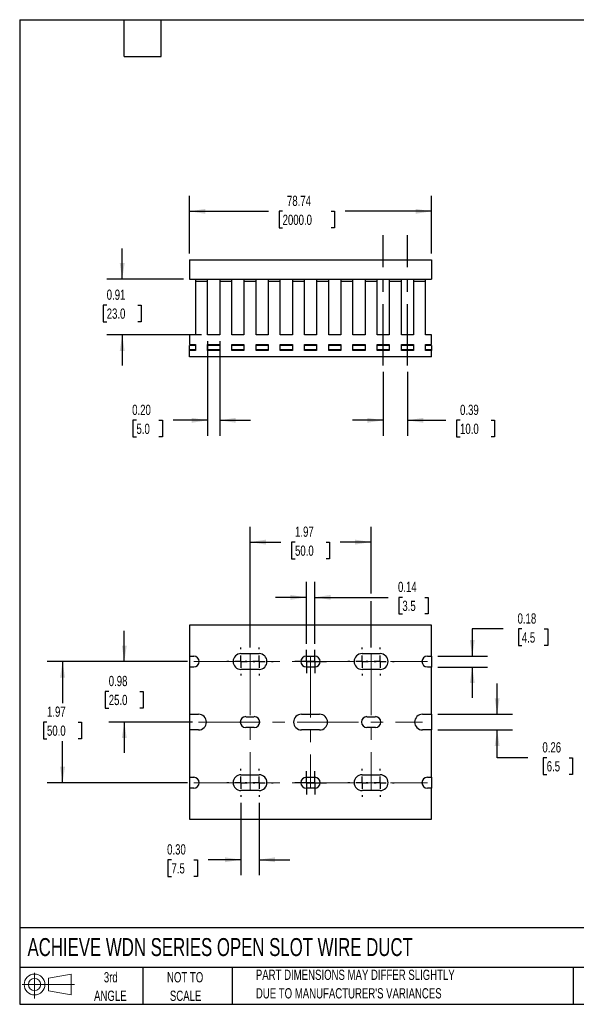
# Model space of a CAD drawing. Header units: inches. Extents: x 0.5 to 21.5, y 0.5 to 16.5.
# Tile 1 of 2: x 0.5 to 9.6, y 0.5 to 16.5. Entities that reach past the tile are written whole.
import ezdxf

# ---------------------------------------------------------------- set-up
doc = ezdxf.new("R2010")
doc.units = ezdxf.units.IN
doc.header["$LTSCALE"] = 2
doc.header["$MEASUREMENT"] = 0
doc.linetypes.add('CENTERX2', pattern=[0.8, 0.5, -0.1, 0.1, -0.1])
doc.layers.add('CENTER', color=40, linetype='CENTERX2')
doc.layers.add('SLD-DEFPOINTS', color=7, linetype='Continuous')
doc.layers.add('DIMENSIONS', color=140, linetype='Continuous', lineweight=25)
doc.layers.add('TEXT', color=140, linetype='Continuous', lineweight=25)
doc.styles.add('SLDTEXTSTYLE0', font='TXT', dxfattribs={"width": 0.7})
doc.dimstyles.new('SLDDIMSTYLE0', dxfattribs={"dimtxt": 0.169922, "dimasz": 0.26, "dimexe": 0, "dimexo": 0.0625, "dimgap": 0.04248, "dimtad": 0, "dimtih": 1, "dimtoh": 1, "dimrnd": 1e-09, "dimzin": 12, "dimdsep": 46, "dimtxsty": 'SLDTEXTSTYLE0', "dimsah": 1, "dimcen": 0.09, "dimadec": 0, "dimazin": 3, "dimtfac": 1, "dimtofl": 0, "dimtmove": 0, "dimatfit": 3, "dimfxl": 0, "dimfrac": 2, "dimtolj": 1, "dimtzin": 12, "dimarcsym": 0})
doc.dimstyles.new('SLDDIMSTYLE1', dxfattribs={"dimtxt": 0.169922, "dimasz": 0.26, "dimexe": 0, "dimexo": 0.0625, "dimgap": 0.04248, "dimtad": 0, "dimtih": 1, "dimtoh": 1, "dimrnd": 1e-09, "dimzin": 0, "dimdsep": 46, "dimtxsty": 'SLDTEXTSTYLE0', "dimsah": 1, "dimcen": 0.09, "dimadec": 0, "dimazin": 0, "dimtfac": 1, "dimtmove": 0, "dimatfit": 0, "dimfxl": 0, "dimfrac": 2, "dimtolj": 1, "dimtzin": 12, "dimarcsym": 0})
doc.dimstyles.new('SLDDIMSTYLE2', dxfattribs={"dimtxt": 0.169922, "dimasz": 0.26, "dimexe": 0, "dimexo": 0.0625, "dimgap": 0.04248, "dimtad": 0, "dimtih": 1, "dimtoh": 1, "dimrnd": 1e-09, "dimdsep": 46, "dimtxsty": 'SLDTEXTSTYLE0', "dimsah": 1, "dimcen": 0.09, "dimadec": 0, "dimazin": 2, "dimtfac": 1, "dimtmove": 0, "dimatfit": 0, "dimfxl": 0, "dimfrac": 2, "dimtolj": 1, "dimtzin": 12, "dimarcsym": 0})

# ---------------------------------------------------------------- blocks, each defined once
blk = doc.blocks.new('Block11')
at = {"color": 7, "linetype": 'Continuous', "lineweight": 18}
for p, q in [((0.204, 0.418), (0.204, 0)), ((0.431, 0.328), (0.801, 0.396)), ((0.431, 0.126), (0.431, 0.328)), ((0.801, 0.396), (0.801, 0.058)), ((0, 0.227), (0.856, 0.227)), ((0.431, 0.126), (0.801, 0.058))]:
    blk.add_line(p, q, dxfattribs=at)
for radius in [0.169, 0.101]:
    blk.add_circle((0.204, 0.227), radius, dxfattribs=at)
blk = doc.blocks.new('Block12')
at = {"layer": 'SLD-DEFPOINTS'}
blk.add_blockref('Block11', (0, 0), dxfattribs=at)
blk = doc.blocks.new('_D')
at = {"layer": 'DIMENSIONS'}
for p, q in [((3.261, 12.699), (3.261, 13.636)), ((7.198, 12.699), (7.198, 13.636)), ((3.261, 13.386), (4.545, 13.386)), ((4.775, 13.386), (4.718, 13.386)), ((4.718, 13.386), (4.718, 13.116)), ((5.563, 13.386), (5.62, 13.386)), ((5.62, 13.386), (5.62, 13.116)), ((7.198, 13.386), (5.793, 13.386)), ((4.718, 13.116), (4.775, 13.116)), ((5.62, 13.116), (5.563, 13.116))]:
    blk.add_line(p, q, dxfattribs=at)
for points in [[(3.261, 13.386), (3.521, 13.346), (3.521, 13.426)], [(7.198, 13.386), (6.938, 13.426), (6.938, 13.346)]]:
    blk.add_solid(points, dxfattribs=at)
at = {"layer": 'DIMENSIONS', "char_height": 0.1667, "attachment_point": 1, "style": 'SLDTEXTSTYLE0'}
for s, insert in [('78.74', (4.846, 13.639)), ('2000.0', (4.775, 13.331))]:
    blk.add_mtext(s, dxfattribs=dict(at, insert=insert))
blk = doc.blocks.new('_D_1')
at = {"layer": 'DIMENSIONS'}
for p, q in [((3.556, 11.278), (3.556, 9.74)), ((3.753, 11.278), (3.753, 9.74)), ((2.399, 9.99), (2.342, 9.99)), ((2.342, 9.99), (2.342, 9.72)), ((2.763, 9.99), (2.82, 9.99)), ((2.82, 9.99), (2.82, 9.72)), ((3.556, 9.99), (2.993, 9.99)), ((3.753, 9.99), (4.253, 9.99)), ((2.342, 9.72), (2.399, 9.72)), ((2.82, 9.72), (2.763, 9.72))]:
    blk.add_line(p, q, dxfattribs=at)
for points in [[(3.556, 9.99), (3.296, 10.03), (3.296, 9.95)], [(3.753, 9.99), (4.013, 9.95), (4.013, 10.03)]]:
    blk.add_solid(points, dxfattribs=at)
at = {"layer": 'DIMENSIONS', "char_height": 0.1667, "attachment_point": 1, "style": 'SLDTEXTSTYLE0'}
for s, insert in [('0.20', (2.329, 10.243)), ('5.0', (2.399, 9.935))]:
    blk.add_mtext(s, dxfattribs=dict(at, insert=insert))
blk = doc.blocks.new('_D_2')
at = {"layer": 'DIMENSIONS'}
for p, q in [((2.167, 12.284), (2.167, 12.784)), ((3.161, 12.284), (1.917, 12.284)), ((1.915, 11.862), (1.858, 11.862)), ((1.858, 11.862), (1.858, 11.592)), ((2.42, 11.862), (2.477, 11.862)), ((2.477, 11.862), (2.477, 11.592)), ((1.858, 11.592), (1.915, 11.592)), ((2.477, 11.592), (2.42, 11.592)), ((3.456, 11.378), (1.917, 11.378)), ((2.167, 11.378), (2.167, 10.878))]:
    blk.add_line(p, q, dxfattribs=at)
for points in [[(2.167, 12.284), (2.207, 12.544), (2.127, 12.544)], [(2.167, 11.378), (2.127, 11.118), (2.207, 11.118)]]:
    blk.add_solid(points, dxfattribs=at)
at = {"layer": 'DIMENSIONS', "char_height": 0.1667, "attachment_point": 1, "style": 'SLDTEXTSTYLE0'}
for s, insert in [('0.91', (1.915, 12.115)), ('23.0', (1.915, 11.807))]:
    blk.add_mtext(s, dxfattribs=dict(at, insert=insert))
blk = doc.blocks.new('_D_3')
at = {"layer": 'DIMENSIONS'}
for p, q in [((6.411, 10.778), (6.411, 9.74)), ((6.804, 10.778), (6.804, 9.74)), ((6.411, 9.99), (5.911, 9.99)), ((6.804, 9.99), (7.43, 9.99)), ((7.66, 9.99), (7.603, 9.99)), ((7.603, 9.99), (7.603, 9.72)), ((8.165, 9.99), (8.222, 9.99)), ((8.222, 9.99), (8.222, 9.72)), ((7.603, 9.72), (7.66, 9.72)), ((8.222, 9.72), (8.165, 9.72))]:
    blk.add_line(p, q, dxfattribs=at)
for points in [[(6.411, 9.99), (6.151, 10.03), (6.151, 9.95)], [(6.804, 9.99), (7.064, 9.95), (7.064, 10.03)]]:
    blk.add_solid(points, dxfattribs=at)
at = {"layer": 'DIMENSIONS', "char_height": 0.1667, "attachment_point": 1, "style": 'SLDTEXTSTYLE0'}
for s, insert in [('0.39', (7.66, 10.243)), ('10.0', (7.66, 9.935))]:
    blk.add_mtext(s, dxfattribs=dict(at, insert=insert))
blk = doc.blocks.new('_D_8')
at = {"layer": 'DIMENSIONS'}
for p, q in [((4.245, 6.298), (4.245, 8.261)), ((6.214, 7.173), (6.214, 8.261)), ((4.245, 8.011), (4.747, 8.011)), ((4.977, 8.011), (4.92, 8.011)), ((4.92, 8.011), (4.92, 7.741)), ((5.482, 8.011), (5.539, 8.011)), ((5.539, 8.011), (5.539, 7.741)), ((6.214, 8.011), (5.712, 8.011)), ((4.92, 7.741), (4.977, 7.741)), ((5.539, 7.741), (5.482, 7.741)), ((6.214, 6.298), (6.214, 7.053))]:
    blk.add_line(p, q, dxfattribs=at)
for points in [[(4.245, 8.011), (4.505, 7.971), (4.505, 8.051)], [(6.214, 8.011), (5.954, 8.051), (5.954, 7.971)]]:
    blk.add_solid(points, dxfattribs=at)
at = {"layer": 'DIMENSIONS', "char_height": 0.1667, "attachment_point": 1, "style": 'SLDTEXTSTYLE0'}
for s, insert in [('1.97', (4.977, 8.264)), ('50.0', (4.977, 7.955))]:
    blk.add_mtext(s, dxfattribs=dict(at, insert=insert))
blk = doc.blocks.new('_D_9')
at = {"layer": 'DIMENSIONS'}
for p, q in [((2.201, 6.07), (2.201, 6.57)), ((3.23, 6.07), (1.951, 6.07)), ((1.948, 5.584), (1.891, 5.584)), ((1.891, 5.584), (1.891, 5.314)), ((2.453, 5.584), (2.51, 5.584)), ((2.51, 5.584), (2.51, 5.314)), ((1.891, 5.314), (1.948, 5.314)), ((2.51, 5.314), (2.453, 5.314)), ((3.309, 5.086), (1.951, 5.086)), ((2.201, 5.086), (2.201, 4.586))]:
    blk.add_line(p, q, dxfattribs=at)
for points in [[(2.201, 6.07), (2.241, 6.33), (2.161, 6.33)], [(2.201, 5.086), (2.161, 4.826), (2.241, 4.826)]]:
    blk.add_solid(points, dxfattribs=at)
at = {"layer": 'DIMENSIONS', "char_height": 0.1667, "attachment_point": 1, "style": 'SLDTEXTSTYLE0'}
for s, insert in [('0.98', (1.948, 5.837)), ('25.0', (1.948, 5.529))]:
    blk.add_mtext(s, dxfattribs=dict(at, insert=insert))
blk = doc.blocks.new('_D_10')
at = {"layer": 'DIMENSIONS'}
for p, q in [((3.23, 6.07), (0.947, 6.07)), ((1.197, 6.07), (1.197, 5.394)), ((0.944, 5.086), (0.887, 5.086)), ((0.887, 5.086), (0.887, 4.816)), ((1.449, 5.086), (1.506, 5.086)), ((1.506, 5.086), (1.506, 4.816)), ((0.887, 4.816), (0.944, 4.816)), ((1.506, 4.816), (1.449, 4.816)), ((1.197, 4.101), (1.197, 4.778)), ((3.23, 4.101), (0.947, 4.101))]:
    blk.add_line(p, q, dxfattribs=at)
for points in [[(1.197, 6.07), (1.157, 5.81), (1.237, 5.81)], [(1.197, 4.101), (1.237, 4.361), (1.157, 4.361)]]:
    blk.add_solid(points, dxfattribs=at)
at = {"layer": 'DIMENSIONS', "char_height": 0.1667, "attachment_point": 1, "style": 'SLDTEXTSTYLE0'}
for s, insert in [('1.97', (0.944, 5.339)), ('50.0', (0.944, 5.03))]:
    blk.add_mtext(s, dxfattribs=dict(at, insert=insert))
blk = doc.blocks.new('_D_11')
at = {"layer": 'DIMENSIONS'}
for p, q in [((4.098, 3.774), (4.098, 2.599)), ((4.393, 3.774), (4.393, 2.599)), ((2.968, 2.849), (2.911, 2.849)), ((2.911, 2.849), (2.911, 2.578)), ((3.332, 2.849), (3.389, 2.849)), ((3.389, 2.849), (3.389, 2.578)), ((4.098, 2.849), (3.562, 2.849)), ((4.393, 2.849), (4.893, 2.849)), ((2.911, 2.578), (2.968, 2.578)), ((3.389, 2.578), (3.332, 2.578))]:
    blk.add_line(p, q, dxfattribs=at)
for points in [[(4.098, 2.849), (3.838, 2.889), (3.838, 2.809)], [(4.393, 2.849), (4.653, 2.809), (4.653, 2.889)]]:
    blk.add_solid(points, dxfattribs=at)
at = {"layer": 'DIMENSIONS', "char_height": 0.1667, "attachment_point": 1, "style": 'SLDTEXTSTYLE0'}
for s, insert in [('0.30', (2.897, 3.101)), ('7.5', (2.968, 2.793))]:
    blk.add_mtext(s, dxfattribs=dict(at, insert=insert))
blk = doc.blocks.new('_D_12')
at = {"layer": 'DIMENSIONS'}
for p, q in [((5.161, 6.359), (5.161, 7.363)), ((5.298, 6.359), (5.298, 7.363)), ((5.161, 7.113), (4.661, 7.113)), ((5.298, 7.113), (6.492, 7.113)), ((6.722, 7.113), (6.665, 7.113)), ((6.665, 7.113), (6.665, 6.843)), ((7.086, 7.113), (7.143, 7.113)), ((7.143, 7.113), (7.143, 6.843)), ((6.665, 6.843), (6.722, 6.843)), ((7.143, 6.843), (7.086, 6.843))]:
    blk.add_line(p, q, dxfattribs=at)
for points in [[(5.161, 7.113), (4.901, 7.153), (4.901, 7.073)], [(5.298, 7.113), (5.558, 7.073), (5.558, 7.153)]]:
    blk.add_solid(points, dxfattribs=at)
at = {"layer": 'DIMENSIONS', "char_height": 0.1667, "attachment_point": 1, "style": 'SLDTEXTSTYLE0'}
for s, insert in [('0.14', (6.651, 7.366)), ('3.5', (6.722, 7.058))]:
    blk.add_mtext(s, dxfattribs=dict(at, insert=insert))
blk = doc.blocks.new('_D_13')
at = {"layer": 'DIMENSIONS'}
for p, q in [((8.263, 5.214), (8.263, 5.714)), ((7.298, 5.214), (8.513, 5.214)), ((7.298, 4.958), (8.513, 4.958)), ((8.263, 4.506), (8.263, 4.958)), ((8.763, 4.506), (8.263, 4.506)), ((9.069, 4.506), (9.012, 4.506)), ((9.012, 4.506), (9.012, 4.236)), ((9.433, 4.506), (9.49, 4.506)), ((9.49, 4.506), (9.49, 4.236)), ((9.012, 4.236), (9.069, 4.236)), ((9.49, 4.236), (9.433, 4.236))]:
    blk.add_line(p, q, dxfattribs=at)
for points in [[(8.263, 5.214), (8.303, 5.474), (8.223, 5.474)], [(8.263, 4.958), (8.223, 4.698), (8.303, 4.698)]]:
    blk.add_solid(points, dxfattribs=at)
at = {"layer": 'DIMENSIONS', "char_height": 0.1667, "attachment_point": 1, "style": 'SLDTEXTSTYLE0'}
for s, insert in [('0.26', (8.999, 4.759)), ('6.5', (9.069, 4.451))]:
    blk.add_mtext(s, dxfattribs=dict(at, insert=insert))
blk = doc.blocks.new('_D_14')
at = {"layer": 'DIMENSIONS'}
for p, q in [((8.359, 6.6), (7.859, 6.6)), ((7.859, 6.6), (7.859, 6.159)), ((8.665, 6.6), (8.608, 6.6)), ((8.608, 6.6), (8.608, 6.33)), ((9.029, 6.6), (9.086, 6.6)), ((9.086, 6.6), (9.086, 6.33)), ((8.608, 6.33), (8.665, 6.33)), ((9.086, 6.33), (9.029, 6.33)), ((7.298, 6.159), (8.109, 6.159)), ((7.298, 5.981), (8.109, 5.981)), ((7.859, 5.981), (7.859, 5.481))]:
    blk.add_line(p, q, dxfattribs=at)
for points in [[(7.859, 6.159), (7.899, 6.419), (7.819, 6.419)], [(7.859, 5.981), (7.819, 5.721), (7.899, 5.721)]]:
    blk.add_solid(points, dxfattribs=at)
at = {"layer": 'DIMENSIONS', "char_height": 0.1667, "attachment_point": 1, "style": 'SLDTEXTSTYLE0'}
for s, insert in [('0.18', (8.595, 6.853)), ('4.5', (8.665, 6.544))]:
    blk.add_mtext(s, dxfattribs=dict(at, insert=insert))
blk = doc.blocks.new('SW_CENTERMARKSYMBOL_0')
at = {"layer": 'CENTER', "color": 0}
for p, q in [((0, 0.2), (0, 0.228)), ((-0.2, 0), (-0.228, 0)), ((0, 0), (-0.1, 0)), ((0, 0), (0, 0.1)), ((0, 0), (0, -0.1)), ((0, 0), (0.1, 0)), ((0.2, 0), (0.228, 0)), ((0, -0.2), (0, -0.228))]:
    blk.add_line(p, q, dxfattribs=at)
blk = doc.blocks.new('SW_CENTERMARKSYMBOL_1')
at = {"layer": 'CENTER', "color": 0}
for p, q in [((0, 0.2), (0, 0.228)), ((-0.2, 0), (-0.228, 0)), ((0, 0), (-0.1, 0)), ((0, 0), (0, 0.1)), ((0, 0), (0, -0.1)), ((0, 0), (0.1, 0)), ((0.2, 0), (0.228, 0)), ((0, -0.2), (0, -0.228))]:
    blk.add_line(p, q, dxfattribs=at)
blk = doc.blocks.new('SW_CENTERMARKSYMBOL_2')
at = {"layer": 'CENTER', "color": 0}
for p, q in [((0, 0.1), (0, 0.189)), ((-0.1, 0), (-0.189, 0)), ((0, 0), (-0.1, 0)), ((0, 0), (0, 0.1)), ((0, 0), (0, -0.1)), ((0, 0), (0.1, 0)), ((0.1, 0), (0.189, 0)), ((0, -0.1), (0, -0.189))]:
    blk.add_line(p, q, dxfattribs=at)
blk = doc.blocks.new('SW_CENTERMARKSYMBOL_3')
at = {"layer": 'CENTER', "color": 0}
for p, q in [((0, 0.1), (0, 0.189)), ((-0.1, 0), (-0.189, 0)), ((0, 0), (-0.1, 0)), ((0, 0), (0, 0.1)), ((0, 0), (0, -0.1)), ((0, 0), (0.1, 0)), ((0.1, 0), (0.189, 0)), ((0, -0.1), (0, -0.189))]:
    blk.add_line(p, q, dxfattribs=at)
blk = doc.blocks.new('SW_CENTERMARKSYMBOL_4')
at = {"layer": 'CENTER', "color": 0}
for p, q in [((0, 0.2), (0, 0.228)), ((-0.2, 0), (-0.228, 0)), ((0, 0), (-0.1, 0)), ((0, 0), (0, 0.1)), ((0, 0), (0, -0.1)), ((0, 0), (0.1, 0)), ((0.2, 0), (0.228, 0)), ((0, -0.2), (0, -0.228))]:
    blk.add_line(p, q, dxfattribs=at)
blk = doc.blocks.new('SW_CENTERMARKSYMBOL_5')
at = {"layer": 'CENTER', "color": 0}
for p, q in [((0, 0.2), (0, 0.228)), ((-0.2, 0), (-0.228, 0)), ((0, 0), (-0.1, 0)), ((0, 0), (0, 0.1)), ((0, 0), (0, -0.1)), ((0, 0), (0.1, 0)), ((0.2, 0), (0.228, 0)), ((0, -0.2), (0, -0.228))]:
    blk.add_line(p, q, dxfattribs=at)
blk = doc.blocks.new('SW_CENTERMARKSYMBOL_6')
at = {"layer": 'CENTER', "color": 0}
for p, q in [((0, 0.2), (0, 0.228)), ((-0.2, 0), (-0.228, 0)), ((0, 0), (-0.1, 0)), ((0, 0), (0, 0.1)), ((0, 0), (0, -0.1)), ((0, 0), (0.1, 0)), ((0.2, 0), (0.228, 0)), ((0, -0.2), (0, -0.228))]:
    blk.add_line(p, q, dxfattribs=at)
blk = doc.blocks.new('SW_CENTERMARKSYMBOL_7')
at = {"layer": 'CENTER', "color": 0}
for p, q in [((0, 0.2), (0, 0.228)), ((-0.2, 0), (-0.228, 0)), ((0, 0), (-0.1, 0)), ((0, 0), (0, 0.1)), ((0, 0), (0, -0.1)), ((0, 0), (0.1, 0)), ((0.2, 0), (0.228, 0)), ((0, -0.2), (0, -0.228))]:
    blk.add_line(p, q, dxfattribs=at)
blk = doc.blocks.new('SW_CENTERMARKSYMBOL_8')
at = {"layer": 'CENTER', "color": 0}
for p, q in [((0, 0.1), (0, 0.189)), ((-0.1, 0), (-0.189, 0)), ((0, 0), (-0.1, 0)), ((0, 0), (0, 0.1)), ((0, 0), (0, -0.1)), ((0, 0), (0.1, 0)), ((0.1, 0), (0.189, 0)), ((0, -0.1), (0, -0.189))]:
    blk.add_line(p, q, dxfattribs=at)
blk = doc.blocks.new('SW_CENTERMARKSYMBOL_9')
at = {"layer": 'CENTER', "color": 0}
for p, q in [((0, 0.1), (0, 0.189)), ((-0.1, 0), (-0.189, 0)), ((0, 0), (-0.1, 0)), ((0, 0), (0, 0.1)), ((0, 0), (0, -0.1)), ((0, 0), (0.1, 0)), ((0.1, 0), (0.189, 0)), ((0, -0.1), (0, -0.189))]:
    blk.add_line(p, q, dxfattribs=at)
blk = doc.blocks.new('SW_CENTERMARKSYMBOL_10')
at = {"layer": 'CENTER', "color": 0}
for p, q in [((0, 0.2), (0, 0.228)), ((-0.2, 0), (-0.228, 0)), ((0, 0), (-0.1, 0)), ((0, 0), (0, 0.1)), ((0, 0), (0, -0.1)), ((0, 0), (0.1, 0)), ((0.2, 0), (0.228, 0)), ((0, -0.2), (0, -0.228))]:
    blk.add_line(p, q, dxfattribs=at)
blk = doc.blocks.new('SW_CENTERMARKSYMBOL_11')
at = {"layer": 'CENTER', "color": 0}
for p, q in [((0, 0.2), (0, 0.228)), ((-0.2, 0), (-0.228, 0)), ((0, 0), (-0.1, 0)), ((0, 0), (0, 0.1)), ((0, 0), (0, -0.1)), ((0, 0), (0.1, 0)), ((0.2, 0), (0.228, 0)), ((0, -0.2), (0, -0.228))]:
    blk.add_line(p, q, dxfattribs=at)

msp = doc.modelspace()

# ---------------------------------------------------------------- linework, layer by layer
for p, q in [((3.261, 12.599), (3.261, 12.284)), ((3.261, 12.599), (7.198, 12.599)), ((7.198, 12.599), (7.198, 12.284)), ((3.261, 12.284), (7.198, 12.284)), ((3.359, 12.284), (3.359, 12.244)), ((3.359, 12.244), (3.359, 11.378)), ((3.556, 12.244), (3.359, 12.244)), ((3.556, 12.244), (3.556, 12.284)), ((3.556, 11.378), (3.556, 12.244)), ((3.753, 12.284), (3.753, 12.244)), ((3.753, 12.244), (3.753, 11.378)), ((3.95, 12.244), (3.753, 12.244)), ((3.95, 12.244), (3.95, 12.284)), ((3.95, 11.378), (3.95, 12.244)), ((4.147, 12.284), (4.147, 12.244)), ((4.147, 12.244), (4.147, 11.378)), ((4.344, 12.244), (4.147, 12.244)), ((4.344, 12.244), (4.344, 12.284)), ((4.344, 11.378), (4.344, 12.244)), ((4.54, 12.284), (4.54, 12.244)), ((4.54, 12.244), (4.54, 11.378)), ((4.737, 12.244), (4.54, 12.244)), ((4.737, 12.244), (4.737, 12.284)), ((4.737, 11.378), (4.737, 12.244)), ((4.934, 12.284), (4.934, 12.244)), ((4.934, 12.244), (4.934, 11.378)), ((5.131, 12.244), (4.934, 12.244)), ((5.131, 12.244), (5.131, 12.284)), ((5.131, 11.378), (5.131, 12.244)), ((5.328, 12.284), (5.328, 12.244)), ((5.328, 12.244), (5.328, 11.378)), ((5.525, 12.244), (5.328, 12.244)), ((5.525, 12.244), (5.525, 12.284)), ((5.525, 11.378), (5.525, 12.244)), ((5.722, 12.284), (5.722, 12.244)), ((5.722, 12.244), (5.722, 11.378)), ((5.918, 12.244), (5.722, 12.244)), ((5.918, 12.244), (5.918, 12.284)), ((5.918, 11.378), (5.918, 12.244)), ((6.115, 12.284), (6.115, 12.244)), ((6.115, 12.244), (6.115, 11.378)), ((6.312, 12.244), (6.115, 12.244)), ((6.312, 12.244), (6.312, 12.284)), ((6.312, 11.378), (6.312, 12.244)), ((6.509, 12.284), (6.509, 12.244)), ((6.509, 12.244), (6.509, 11.378)), ((6.706, 12.244), (6.509, 12.244)), ((6.706, 12.244), (6.706, 12.284)), ((6.706, 11.378), (6.706, 12.244)), ((6.903, 12.284), (6.903, 12.244)), ((6.903, 12.244), (6.903, 11.378)), ((7.099, 12.244), (6.903, 12.244)), ((7.099, 12.244), (7.099, 12.284)), ((7.099, 11.378), (7.099, 12.244)), ((3.261, 11.378), (3.261, 11.221)), ((3.359, 11.378), (3.261, 11.378)), ((3.753, 11.378), (3.556, 11.378)), ((4.147, 11.378), (3.95, 11.378)), ((4.54, 11.378), (4.344, 11.378)), ((4.934, 11.378), (4.737, 11.378)), ((5.328, 11.378), (5.131, 11.378)), ((5.722, 11.378), (5.525, 11.378)), ((6.115, 11.378), (5.918, 11.378)), ((6.509, 11.378), (6.312, 11.378)), ((6.903, 11.378), (6.706, 11.378)), ((7.198, 11.378), (7.099, 11.378)), ((7.198, 11.221), (7.198, 11.378)), ((3.261, 11.221), (3.359, 11.221)), ((3.359, 11.207), (3.261, 11.207)), ((3.261, 11.136), (3.261, 11.207)), ((3.359, 11.221), (3.359, 11.122)), ((3.556, 11.221), (3.753, 11.221)), ((3.556, 11.122), (3.556, 11.221)), ((3.753, 11.207), (3.556, 11.207)), ((3.753, 11.221), (3.753, 11.122)), ((3.95, 11.221), (4.147, 11.221)), ((3.95, 11.122), (3.95, 11.221)), ((4.147, 11.207), (3.95, 11.207)), ((4.147, 11.221), (4.147, 11.122)), ((4.344, 11.221), (4.54, 11.221)), ((4.344, 11.122), (4.344, 11.221)), ((4.54, 11.207), (4.344, 11.207)), ((4.54, 11.221), (4.54, 11.122)), ((4.737, 11.221), (4.934, 11.221)), ((4.737, 11.122), (4.737, 11.221)), ((4.934, 11.207), (4.737, 11.207)), ((4.934, 11.221), (4.934, 11.122)), ((5.131, 11.221), (5.328, 11.221)), ((5.131, 11.122), (5.131, 11.221)), ((5.328, 11.207), (5.131, 11.207)), ((5.328, 11.221), (5.328, 11.122)), ((5.525, 11.221), (5.722, 11.221)), ((5.525, 11.122), (5.525, 11.221)), ((5.722, 11.207), (5.525, 11.207)), ((5.722, 11.221), (5.722, 11.122)), ((5.918, 11.221), (6.115, 11.221)), ((5.918, 11.122), (5.918, 11.221)), ((6.115, 11.207), (5.918, 11.207)), ((6.115, 11.221), (6.115, 11.122)), ((6.312, 11.221), (6.509, 11.221)), ((6.312, 11.122), (6.312, 11.221)), ((6.509, 11.207), (6.312, 11.207)), ((6.509, 11.221), (6.509, 11.122)), ((6.706, 11.221), (6.903, 11.221)), ((6.706, 11.122), (6.706, 11.221)), ((6.903, 11.207), (6.706, 11.207)), ((6.903, 11.221), (6.903, 11.122)), ((7.099, 11.221), (7.198, 11.221)), ((7.099, 11.122), (7.099, 11.221)), ((7.198, 11.207), (7.099, 11.207)), ((7.198, 11.207), (7.198, 11.136)), ((3.359, 11.136), (3.261, 11.136)), ((3.261, 11.122), (3.261, 11.136)), ((3.261, 11.024), (3.261, 11.122)), ((3.359, 11.122), (3.261, 11.122)), ((3.753, 11.136), (3.556, 11.136)), ((3.753, 11.122), (3.556, 11.122)), ((4.147, 11.136), (3.95, 11.136)), ((4.147, 11.122), (3.95, 11.122)), ((4.54, 11.136), (4.344, 11.136)), ((4.54, 11.122), (4.344, 11.122)), ((4.934, 11.136), (4.737, 11.136)), ((4.934, 11.122), (4.737, 11.122)), ((5.328, 11.136), (5.131, 11.136)), ((5.328, 11.122), (5.131, 11.122)), ((5.722, 11.136), (5.525, 11.136)), ((5.722, 11.122), (5.525, 11.122)), ((6.115, 11.136), (5.918, 11.136)), ((6.115, 11.122), (5.918, 11.122)), ((6.509, 11.136), (6.312, 11.136)), ((6.509, 11.122), (6.312, 11.122)), ((6.903, 11.136), (6.706, 11.136)), ((6.903, 11.122), (6.706, 11.122)), ((7.198, 11.136), (7.099, 11.136)), ((7.198, 11.122), (7.099, 11.122)), ((7.198, 11.136), (7.198, 11.122)), ((7.198, 11.024), (7.198, 11.122)), ((7.198, 11.024), (3.261, 11.024)), ((3.261, 6.661), (3.261, 6.159)), ((7.198, 6.661), (3.261, 6.661)), ((7.198, 6.159), (7.198, 6.661)), ((3.261, 6.159), (3.33, 6.159)), ((3.261, 6.159), (3.261, 5.981)), ((4.098, 6.198), (4.393, 6.198)), ((5.161, 6.159), (5.298, 6.159)), ((6.066, 6.198), (6.361, 6.198)), ((7.129, 6.159), (7.198, 6.159)), ((7.198, 6.159), (7.198, 5.981)), ((3.261, 5.981), (3.261, 5.214)), ((3.33, 5.981), (3.261, 5.981)), ((4.393, 5.942), (4.098, 5.942)), ((5.298, 5.981), (5.161, 5.981)), ((6.361, 5.942), (6.066, 5.942)), ((7.198, 5.981), (7.129, 5.981)), ((7.198, 5.214), (7.198, 5.981)), ((3.261, 5.214), (3.409, 5.214)), ((3.261, 5.214), (3.261, 4.958)), ((4.176, 5.174), (4.314, 5.174)), ((5.082, 5.214), (5.377, 5.214)), ((6.145, 5.174), (6.283, 5.174)), ((7.05, 5.214), (7.198, 5.214)), ((7.198, 5.214), (7.198, 4.958)), ((4.314, 4.997), (4.176, 4.997)), ((6.283, 4.997), (6.145, 4.997)), ((3.261, 4.958), (3.261, 4.19)), ((3.409, 4.958), (3.261, 4.958)), ((5.377, 4.958), (5.082, 4.958)), ((7.198, 4.958), (7.05, 4.958)), ((7.198, 4.19), (7.198, 4.958)), ((3.261, 4.19), (3.33, 4.19)), ((3.261, 4.19), (3.261, 4.013)), ((4.098, 4.229), (4.393, 4.229)), ((5.161, 4.19), (5.298, 4.19)), ((6.066, 4.229), (6.361, 4.229)), ((7.129, 4.19), (7.198, 4.19)), ((7.198, 4.19), (7.198, 4.013)), ((3.261, 4.013), (3.261, 3.511)), ((3.33, 4.013), (3.261, 4.013)), ((5.298, 4.013), (5.161, 4.013)), ((7.198, 4.013), (7.129, 4.013)), ((7.198, 3.511), (7.198, 4.013)), ((4.393, 3.974), (4.098, 3.974)), ((6.361, 3.974), (6.066, 3.974)), ((3.261, 3.511), (7.198, 3.511))]:
    msp.add_line(p, q)
at = {"color": 7, "linetype": 'CENTERX2', "lineweight": 18}
for p, q in [((4.245, 6.198), (4.245, 3.974)), ((5.229, 6.159), (5.229, 4.013)), ((6.214, 6.198), (6.214, 3.974)), ((3.33, 6.07), (7.129, 6.07)), ((3.409, 5.086), (7.05, 5.086)), ((3.33, 4.101), (7.129, 4.101))]:
    msp.add_line(p, q, dxfattribs=at)
for centre, radius, start, end in [((3.33, 6.07), 0.0886, 270, 90), ((4.098, 6.07), 0.128, 90, 270), ((4.393, 6.07), 0.128, 270, 90), ((5.161, 6.07), 0.0886, 90, 270), ((5.298, 6.07), 0.0886, 270, 90), ((6.066, 6.07), 0.128, 90, 270), ((6.361, 6.07), 0.128, 270, 90), ((7.129, 6.07), 0.0886, 90, 270), ((3.409, 5.086), 0.128, 270, 90), ((4.176, 5.086), 0.0886, 90, 270), ((4.314, 5.086), 0.0886, 270, 90), ((5.082, 5.086), 0.128, 90, 270), ((5.377, 5.086), 0.128, 270, 90), ((6.145, 5.086), 0.0886, 90, 270), ((6.283, 5.086), 0.0886, 270, 90), ((7.05, 5.086), 0.128, 90, 270), ((3.33, 4.101), 0.0886, 270, 90), ((4.098, 4.101), 0.128, 90, 270), ((4.393, 4.101), 0.128, 270, 90), ((5.161, 4.101), 0.0886, 90, 270), ((5.298, 4.101), 0.0886, 270, 90), ((6.066, 4.101), 0.128, 90, 270), ((6.361, 4.101), 0.128, 270, 90), ((7.129, 4.101), 0.0886, 90, 270)]:
    msp.add_arc(centre, radius, start, end)
at = {"layer": 'CENTER'}
for p, q in [((6.411, 10.878), (6.411, 13)), ((6.804, 10.878), (6.804, 13))]:
    msp.add_line(p, q, dxfattribs=at)
at = {"layer": 'TEXT'}
for p, q in [((0.5, 16.5), (21.5, 16.5)), ((0.5, 16.5), (0.5, 0.5)), ((2.2, 15.9), (2.2, 16.5)), ((2.8, 15.9), (2.8, 16.5)), ((2.2, 15.9), (2.8, 15.9)), ((21.5, 1.742), (0.5, 1.742)), ((21.5, 1.1), (0.5, 1.1)), ((2.5, 1.1), (2.5, 0.5)), ((3.954, 1.1), (3.954, 0.5)), ((9.5, 1.1), (9.5, 0.5)), ((0.5, 0.5), (21.5, 0.5))]:
    msp.add_line(p, q, dxfattribs=at)

# ---------------------------------------------------------------- block references
at = {"layer": 'CENTER'}
for name, p in [('SW_CENTERMARKSYMBOL_0', (4.098, 6.07)), ('SW_CENTERMARKSYMBOL_1', (4.393, 6.07)), ('SW_CENTERMARKSYMBOL_2', (5.161, 6.07)), ('SW_CENTERMARKSYMBOL_3', (5.298, 6.07)), ('SW_CENTERMARKSYMBOL_4', (6.066, 6.07)), ('SW_CENTERMARKSYMBOL_5', (6.361, 6.07)), ('SW_CENTERMARKSYMBOL_6', (4.098, 4.101)), ('SW_CENTERMARKSYMBOL_7', (4.393, 4.101)), ('SW_CENTERMARKSYMBOL_10', (6.066, 4.101)), ('SW_CENTERMARKSYMBOL_11', (6.361, 4.101)), ('SW_CENTERMARKSYMBOL_8', (5.161, 4.101)), ('SW_CENTERMARKSYMBOL_9', (5.298, 4.101))]:
    msp.add_blockref(name, p, dxfattribs=at)
at = {"layer": 'SLD-DEFPOINTS'}
msp.add_blockref('Block12', (0.538, 0.595), dxfattribs=at)

# ---------------------------------------------------------------- texts
at = {"layer": 'TEXT', "style": 'SLDTEXTSTYLE0'}
for s, insert, char_height, attachment_point in [('ACHIEVE WDN SERIES OPEN SLOT WIRE DUCT', (0.627, 1.576), 0.29167, 1), ('3rd', (1.981, 1.023), 0.1667, 2), ('NOT TO', (3.19, 1.023), 0.1667, 2), ('PART DIMENSIONS MAY DIFFER SLIGHTLY', (4.34, 1.063), 0.16667, 1), ('ANGLE', (1.974, 0.722), 0.1667, 2), ('SCALE', (3.198, 0.722), 0.1667, 2), ("DUE TO MANUFACTURER'S VARIANCES", (4.34, 0.762), 0.16667, 1)]:
    msp.add_mtext(s, dxfattribs=dict(at, insert=insert, char_height=char_height, attachment_point=attachment_point))

# ---------------------------------------------------------------- dimensions: what is measured, and where the dimension line sits
at = {"layer": 'DIMENSIONS'}
for base, p1, p2, dimstyle, picture, middle in [((7.198, 13.386), (3.261, 12.599), (7.198, 12.599), 'SLDDIMSTYLE0', '_D', (5.169, 13.386)), ((3.556, 9.99), (3.753, 11.378), (3.556, 11.378), 'SLDDIMSTYLE1', '_D_1', (2.581, 9.99)), ((6.411, 9.99), (6.804, 10.878), (6.411, 10.878), 'SLDDIMSTYLE2', '_D_3', (7.912, 9.99)), ((5.298, 7.113), (5.161, 6.259), (5.298, 6.259), 'SLDDIMSTYLE2', '_D_12', (6.904, 7.113)), ((4.3928, 2.8486), (4.0975, 3.8735), (4.3928, 3.8735), 'SLDDIMSTYLE1', '_D_11', (3.1498, 2.8486))]:
    dim = msp.add_linear_dim(base=base, p1=p1, p2=p2, dimstyle=dimstyle, dxfattribs=at)
    dim.commit()
    dim.dimension.update_dxf_attribs({"geometry": picture, "text_midpoint": middle, "dimtype": 160})
for base, p1, p2, angle, dimstyle, picture, middle in [((2.167, 12.284), (3.556, 11.378), (3.261, 12.284), 90, 'SLDDIMSTYLE2', '_D_2', (2.167, 11.862)), ((4.245, 8.011), (6.214, 6.198), (4.245, 6.198), 0, 'SLDDIMSTYLE0', '_D_8', (5.229, 8.011)), ((7.859, 6.159), (7.198, 5.981), (7.198, 6.159), 90, 'SLDDIMSTYLE2', '_D_14', (7.859, 6.6)), ((2.201, 5.086), (3.33, 6.07), (3.409, 5.086), 90, 'SLDDIMSTYLE2', '_D_9', (2.201, 5.584)), ((1.197, 4.101), (3.33, 6.07), (3.33, 4.101), 90, 'SLDDIMSTYLE0', '_D_10', (1.197, 5.086)), ((8.263, 4.958), (7.198, 5.214), (7.198, 4.958), 90, 'SLDDIMSTYLE2', '_D_13', (8.263, 4.506))]:
    dim = msp.add_linear_dim(base=base, p1=p1, p2=p2, angle=angle, dimstyle=dimstyle, dxfattribs=at)
    dim.commit()
    dim.dimension.update_dxf_attribs({"geometry": picture, "text_midpoint": middle, "dimtype": 160})

doc.saveas('drawing.dxf')
